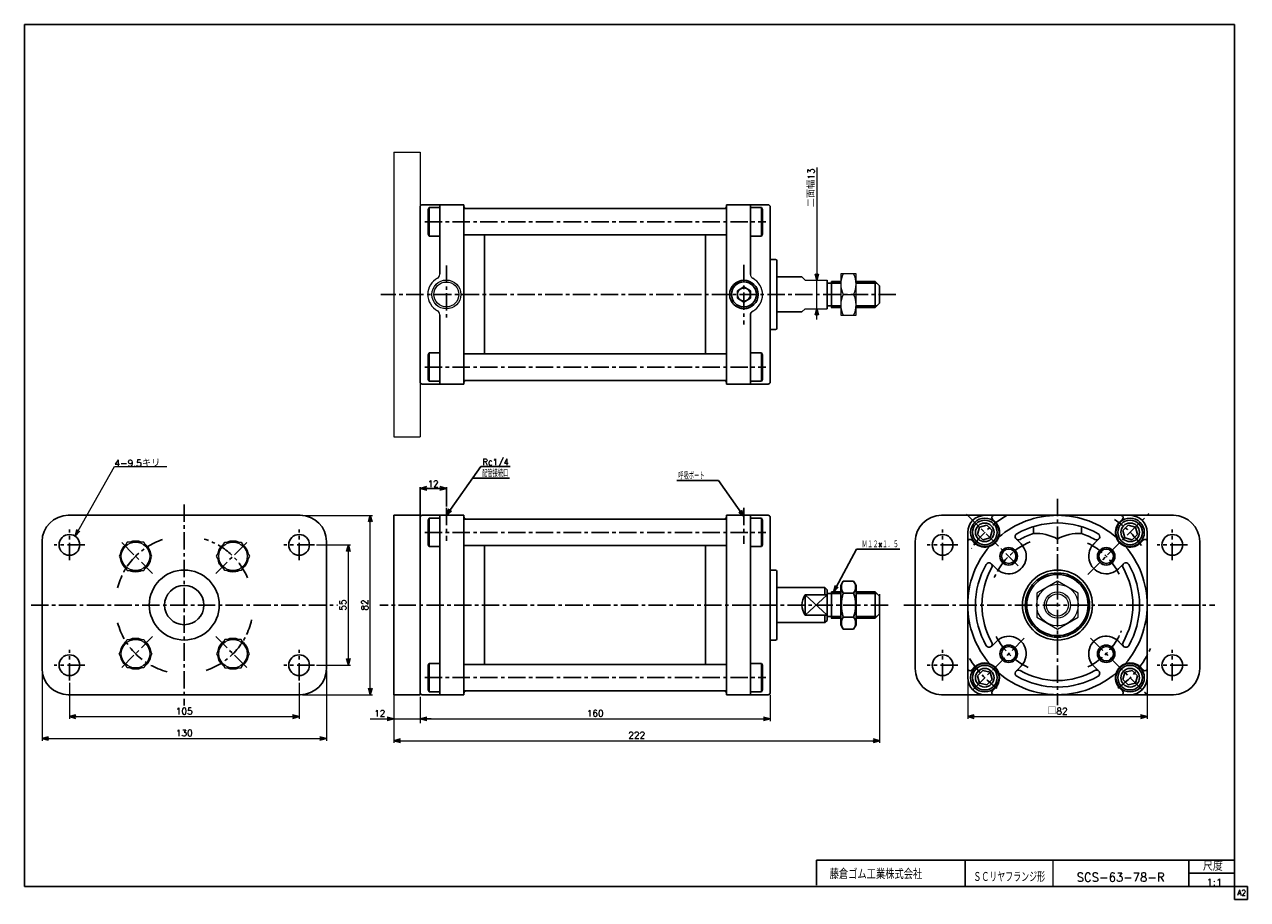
# Model space of a CAD drawing. Header units: millimetres. Extents: x -272 to 287, y -200 to 200.
import ezdxf
from ezdxf.enums import TextEntityAlignment as Align

# ---------------------------------------------------------------- set-up
doc = ezdxf.new("R2010")
doc.units = ezdxf.units.MM
doc.header["$LTSCALE"] = 0.25
doc.linetypes.add('CENTER', pattern=[50.8, 31.75, -6.35, 6.35, -6.35])
doc.layers.add('Layer0016', color=7, linetype='Continuous')
doc.layers.add('ZUWAKU', color=7, linetype='Continuous')
doc.styles.add('dcStyle0', font='txt.shx', dxfattribs={"bigfont": 'bigfont'})
doc.dimstyles.new('DaDimRotatedStyle', dxfattribs={"dimtxt": 3, "dimasz": 3.000002, "dimexe": 1, "dimexo": 1, "dimgap": 1, "dimtad": 3, "dimdsep": 46, "dimtxsty": 'dcStyle0', "dimblk1": 'OPEN30', "dimblk2": 'OPEN30', "dimsah": 1, "dimcen": 0.09, "dimclrd": 4, "dimclre": 4, "dimclrt": 4, "dimadec": 0, "dimazin": 2, "dimtfac": 1, "dimtdec": 4, "dimtmove": 0, "dimatfit": 0, "dimfxl": 1, "dimarcsym": 0})

# ---------------------------------------------------------------- blocks, each defined once
blk = doc.blocks.new('_OPEN30')
at = {"color": 0, "linetype": 'ByBlock', "lineweight": -2}
for p, q in [((-1, 0.267949), (0, 0)), ((0, 0), (-1, -0.267949)), ((0, 0), (-1, 0))]:
    blk.add_line(p, q, dxfattribs=at)
blk = doc.blocks.new('DC_GROUP_Φ63_1')
at = {"color": 4, "linetype": 'Continuous', "lineweight": 25}
for p, q in [((102.24, -54.41), (101.1, -56.38)), ((102.24, -54.41), (106.97, -54.41)), ((106.97, -54.41), (108.1, -56.38)), ((101.1, -74.38), (101.1, -56.38)), ((101.1, -74.38), (101.1, -56.38)), ((102.24, -59.89), (106.97, -59.89)), ((108.1, -74.38), (108.1, -56.38)), ((102.24, -70.86), (106.97, -70.86)), ((102.24, -76.35), (101.1, -74.38)), ((102.24, -76.35), (106.97, -76.35)), ((106.97, -76.35), (108.1, -74.38))]:
    blk.add_line(p, q, dxfattribs=at)
for centre, radius, start, end in [((106.25, -57.15), 4.86, 145.6111, 214.3889), ((102.96, -57.15), 4.86, 325.6111, 34.3889), ((119.54, -65.38), 18.15, 162.4111, 197.5889), ((89.66, -65.38), 18.15, 342.4111, 17.5889), ((106.25, -73.6), 4.86, 145.6111, 214.3889), ((102.96, -73.6), 4.86, 325.6111, 34.3889)]:
    blk.add_arc(centre, radius, start, end, dxfattribs=at)
blk = doc.blocks.new('DC_GROUP_Φ63_2')
at = {"color": 4, "linetype": 'Continuous', "lineweight": 25}
for p, q in [((166.03, -95.23), (163.58, -97.68)), ((163.58, -97.68), (164.48, -101.03)), ((169.37, -96.13), (166.03, -95.23)), ((167.82, -101.92), (170.27, -99.47)), ((170.27, -99.47), (169.37, -96.13)), ((164.48, -101.03), (167.82, -101.92))]:
    blk.add_line(p, q, dxfattribs=at)
for radius in [6.5, 5.63]:
    blk.add_circle((166.93, -98.58), radius, dxfattribs=at)
blk = doc.blocks.new('DC_GROUP_Φ63_3')
at = {"color": 4, "linetype": 'Continuous', "lineweight": 25}
for p, q in [((230.88, -96.13), (229.98, -99.47)), ((229.98, -99.47), (232.43, -101.92)), ((234.22, -95.23), (230.88, -96.13)), ((236.67, -97.68), (234.22, -95.23)), ((235.77, -101.03), (236.67, -97.68)), ((232.43, -101.92), (235.77, -101.03))]:
    blk.add_line(p, q, dxfattribs=at)
for radius in [6.5, 5.63]:
    blk.add_circle((233.33, -98.58), radius, dxfattribs=at)
blk = doc.blocks.new('DC_GROUP_Φ63_4')
at = {"color": 4, "linetype": 'Continuous', "lineweight": 25}
for p, q in [((232.43, -28.83), (229.98, -31.28)), ((229.98, -31.28), (230.88, -34.63)), ((235.77, -29.73), (232.43, -28.83)), ((234.22, -35.52), (236.67, -33.07)), ((236.67, -33.07), (235.77, -29.73)), ((230.88, -34.63), (234.22, -35.52))]:
    blk.add_line(p, q, dxfattribs=at)
for radius in [6.5, 5.63]:
    blk.add_circle((233.33, -32.18), radius, dxfattribs=at)
blk = doc.blocks.new('DC_GROUP_Φ63_5')
at = {"color": 4, "linetype": 'Continuous', "lineweight": 25}
for p, q in [((164.48, -29.73), (163.58, -33.07)), ((163.58, -33.07), (166.03, -35.52)), ((167.82, -28.83), (164.48, -29.73)), ((170.27, -31.28), (167.82, -28.83)), ((169.37, -34.63), (170.27, -31.28)), ((166.03, -35.52), (169.37, -34.63))]:
    blk.add_line(p, q, dxfattribs=at)
for radius in [6.5, 5.63]:
    blk.add_circle((166.93, -32.18), radius, dxfattribs=at)
blk = doc.blocks.new('DC_GROUP_Φ63_6')
at = {"color": 4, "linetype": 'Continuous', "lineweight": 13}
for p, q in [((200.13, -54.41), (190.63, -59.89)), ((209.63, -59.89), (200.13, -54.41)), ((190.63, -59.89), (190.63, -70.86)), ((209.63, -70.86), (209.63, -59.89)), ((190.63, -70.86), (200.13, -76.35)), ((200.13, -76.35), (209.63, -70.86))]:
    blk.add_line(p, q, dxfattribs=at)
for radius in [9.5, 6, 5.05]:
    blk.add_circle((200.13, -65.38), radius, dxfattribs=at)
blk = doc.blocks.new('DC_GROUP_Φ63_7')
at = {"color": 4, "linetype": 'Continuous', "lineweight": 13}
for p, q in [((-224.99, -36.6), (-228.74, -43.1)), ((-217.48, -36.6), (-224.99, -36.6)), ((-213.73, -43.1), (-217.48, -36.6)), ((-228.74, -43.1), (-224.99, -49.6)), ((-217.48, -49.6), (-213.73, -43.1)), ((-224.99, -49.6), (-217.48, -49.6))]:
    blk.add_line(p, q, dxfattribs=at)
blk.add_circle((-221.23, -43.1), 6.5, dxfattribs=at)
blk = doc.blocks.new('DC_GROUP_Φ63_8')
at = {"color": 4, "linetype": 'Continuous', "lineweight": 13}
for p, q in [((-184.19, -43.1), (-180.44, -36.6)), ((-180.44, -36.6), (-172.93, -36.6)), ((-172.93, -36.6), (-169.18, -43.1)), ((-180.44, -49.6), (-184.19, -43.1)), ((-169.18, -43.1), (-172.93, -49.6)), ((-172.93, -49.6), (-180.44, -49.6))]:
    blk.add_line(p, q, dxfattribs=at)
blk.add_circle((-176.69, -43.1), 6.5, dxfattribs=at)
blk = doc.blocks.new('DC_GROUP_Φ63_9')
at = {"color": 4, "linetype": 'Continuous', "lineweight": 13}
for p, q in [((-228.74, -87.65), (-224.99, -81.15)), ((-224.99, -81.15), (-217.48, -81.15)), ((-217.48, -81.15), (-213.73, -87.65)), ((-224.99, -94.15), (-228.74, -87.65)), ((-213.73, -87.65), (-217.48, -94.15)), ((-217.48, -94.15), (-224.99, -94.15))]:
    blk.add_line(p, q, dxfattribs=at)
blk.add_circle((-221.23, -87.65), 6.5, dxfattribs=at)
blk = doc.blocks.new('DC_GROUP_Φ63_10')
at = {"color": 4, "linetype": 'Continuous', "lineweight": 13}
for p, q in [((-228.74, -87.65), (-224.99, -81.15)), ((-224.99, -81.15), (-217.48, -81.15)), ((-217.48, -81.15), (-213.73, -87.65)), ((-224.99, -94.15), (-228.74, -87.65)), ((-213.73, -87.65), (-217.48, -94.15)), ((-217.48, -94.15), (-224.99, -94.15))]:
    blk.add_line(p, q, dxfattribs=at)
blk.add_circle((-221.23, -87.65), 6.5, dxfattribs=at)
blk = doc.blocks.new('DC_GROUP_Φ63_11')
at = {"color": 4, "linetype": 'Continuous', "lineweight": 13}
for p, q in [((-180.44, -81.15), (-184.19, -87.65)), ((-172.93, -81.15), (-180.44, -81.15)), ((-169.18, -87.65), (-172.93, -81.15)), ((-184.19, -87.65), (-180.44, -94.15)), ((-172.93, -94.15), (-169.18, -87.65)), ((-180.44, -94.15), (-172.93, -94.15))]:
    blk.add_line(p, q, dxfattribs=at)
blk.add_circle((-176.69, -87.65), 6.5, dxfattribs=at)
blk = doc.blocks.new('*D12')
at = {"color": 4, "linetype": 'Continuous', "lineweight": 13}
for p, q in [((-251.46, -100.88), (-251.46, -117.38)), ((-146.46, -100.88), (-146.46, -117.38)), ((-251.46, -116.38), (-146.46, -116.38))]:
    blk.add_line(p, q, dxfattribs=at)
at = {"color": 4, "xscale": 3.000002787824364, "yscale": 2.999989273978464}
for p, rotation in [((-251.46, -116.38), 180), ((-146.46, -116.38), 360)]:
    blk.add_blockref('_OPEN30', p, dxfattribs=dict(at, rotation=rotation))
at = {"color": 4, "insert": (-198.96, -115.38), "char_height": 3, "width": 15, "attachment_point": 8, "style": 'dcStyle0'}
blk.add_mtext('\\T1.00;105', dxfattribs=at)
blk = doc.blocks.new('*D13')
at = {"color": 4, "linetype": 'Continuous', "lineweight": 13}
for p, q in [((-263.96, -95.38), (-263.96, -127.38)), ((-133.96, -95.38), (-133.96, -127.38)), ((-263.96, -126.38), (-133.96, -126.38))]:
    blk.add_line(p, q, dxfattribs=at)
at = {"color": 4, "xscale": 3.000002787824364, "yscale": 2.999989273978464}
for p, rotation in [((-263.96, -126.38), 180), ((-133.96, -126.38), 360)]:
    blk.add_blockref('_OPEN30', p, dxfattribs=dict(at, rotation=rotation))
at = {"color": 4, "insert": (-198.96, -125.38), "char_height": 3, "width": 15, "attachment_point": 8, "style": 'dcStyle0'}
blk.add_mtext('\\T1.00;130', dxfattribs=at)
blk = doc.blocks.new('*D14')
at = {"color": 4, "linetype": 'Continuous', "lineweight": 13}
for p, q in [((-138.46, -37.88), (-122.96, -37.88)), ((-123.96, -92.88), (-123.96, -37.88)), ((-138.46, -92.88), (-122.96, -92.88))]:
    blk.add_line(p, q, dxfattribs=at)
at = {"color": 4, "xscale": 3.000002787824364, "yscale": 2.999989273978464}
for p, rotation in [((-123.96, -37.88), 90), ((-123.96, -92.88), 270)]:
    blk.add_blockref('_OPEN30', p, dxfattribs=dict(at, rotation=rotation))
at = {"color": 4, "insert": (-124.96, -65.38), "char_height": 3, "width": 11.25, "attachment_point": 8, "rotation": 90, "style": 'dcStyle0'}
blk.add_mtext('\\T1.00;55', dxfattribs=at)
blk = doc.blocks.new('*D15')
at = {"color": 4, "linetype": 'Continuous', "lineweight": 13}
for p, q in [((-144.96, -24.38), (-112.96, -24.38)), ((-113.96, -106.38), (-113.96, -24.38)), ((-144.96, -106.38), (-112.96, -106.38))]:
    blk.add_line(p, q, dxfattribs=at)
at = {"color": 4, "xscale": 3.000002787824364, "yscale": 2.999989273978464}
for p, rotation in [((-113.96, -24.38), 90), ((-113.96, -106.38), 270)]:
    blk.add_blockref('_OPEN30', p, dxfattribs=dict(at, rotation=rotation))
at = {"color": 4, "insert": (-114.96, -65.38), "char_height": 3, "width": 11.25, "attachment_point": 8, "rotation": 90, "style": 'dcStyle0'}
blk.add_mtext('\\T1.00;82', dxfattribs=at)
blk = doc.blocks.new('*D16')
at = {"color": 4, "linetype": 'Continuous', "lineweight": 13}
for p, q in [((159.13, -99.58), (159.13, -117.38)), ((241.13, -99.58), (241.13, -117.38)), ((159.13, -116.38), (241.13, -116.38))]:
    blk.add_line(p, q, dxfattribs=at)
at = {"color": 4, "xscale": 3.000002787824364, "yscale": 2.999989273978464}
for p, rotation in [((159.13, -116.38), 180), ((241.13, -116.38), 360)]:
    blk.add_blockref('_OPEN30', p, dxfattribs=dict(at, rotation=rotation))
at = {"color": 4, "insert": (200.13, -115.38), "char_height": 3, "width": 15, "attachment_point": 8, "style": 'dcStyle0'}
blk.add_mtext('\\T1.00;□82', dxfattribs=at)
blk = doc.blocks.new('*D17')
at = {"color": 4, "linetype": 'Continuous', "lineweight": 13}
for p, q in [((-103.17, -107.38), (-103.17, -118.39)), ((-91.17, -107.38), (-91.17, -118.39)), ((-114.07, -117.39), (-103.17, -117.39)), ((-103.17, -117.39), (-91.17, -117.39)), ((-86.17, -117.39), (-91.17, -117.39))]:
    blk.add_line(p, q, dxfattribs=at)
at = {"color": 4, "xscale": 3.000002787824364, "yscale": 2.999989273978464}
for p, rotation in [((-103.17, -117.39), 360), ((-91.17, -117.39), 180)]:
    blk.add_blockref('_OPEN30', p, dxfattribs=dict(at, rotation=rotation))
at = {"color": 4, "insert": (-107.07, -116.39), "char_height": 3, "width": 11.25, "attachment_point": 9, "style": 'dcStyle0'}
blk.add_mtext('\\T1.00;12', dxfattribs=at)
blk = doc.blocks.new('*D18')
at = {"color": 4, "linetype": 'Continuous', "lineweight": 13}
for p, q in [((-91.17, -107.38), (-91.17, -119.31)), ((68.83, -106.38), (68.83, -118.39)), ((-91.17, -117.39), (68.83, -117.39))]:
    blk.add_line(p, q, dxfattribs=at)
at = {"color": 4, "xscale": 3.000002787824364, "yscale": 2.999989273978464}
for p, rotation in [((-91.17, -117.39), 180), ((68.83, -117.39), 360)]:
    blk.add_blockref('_OPEN30', p, dxfattribs=dict(at, rotation=rotation))
at = {"color": 4, "insert": (-11.17, -116.39), "char_height": 3, "width": 15, "attachment_point": 8, "style": 'dcStyle0'}
blk.add_mtext('\\T1.00;160', dxfattribs=at)
blk = doc.blocks.new('*D19')
at = {"color": 4, "linetype": 'Continuous', "lineweight": 13}
for p, q in [((118.83, -60.38), (118.83, -128.39)), ((-103.17, -97.38), (-103.17, -128.39)), ((-103.17, -127.39), (118.83, -127.39))]:
    blk.add_line(p, q, dxfattribs=at)
at = {"color": 4, "xscale": 3.000002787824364, "yscale": 2.999989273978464}
for p, rotation in [((-103.17, -127.39), 180), ((118.83, -127.39), 360)]:
    blk.add_blockref('_OPEN30', p, dxfattribs=dict(at, rotation=rotation))
at = {"color": 4, "insert": (7.83, -126.39), "char_height": 3, "width": 15, "attachment_point": 8, "style": 'dcStyle0'}
blk.add_mtext('\\T1.00;222', dxfattribs=at)
blk = doc.blocks.new('DC_GROUP_Φ63_12')
at = {"color": 4, "linetype": 'Continuous', "lineweight": 13}
for p, q in [((-248.87, -33.89), (-230.86, -2.01)), ((-230.86, -2.01), (-206.86, -2.01))]:
    blk.add_line(p, q, dxfattribs=at)
at = {"color": 4, "xscale": 3.000002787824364, "yscale": 2.999989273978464, "rotation": 240.5384304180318}
blk.add_blockref('_OPEN30', (-248.87, -33.89), dxfattribs=at)
at = {"color": 4, "style": 'dcStyle0', "width": 0.945946}
blk.add_text('4-9.5キリ', height=3, dxfattribs=at).set_placement((-230.86, -2.01), (-209.86, -2.01), align=Align.FIT)
blk = doc.blocks.new('*D21')
at = {"color": 4, "linetype": 'Continuous', "lineweight": 13}
for p, q in [((90.15, 134.56), (90.15, 83.08)), ((90.15, 70.08), (90.15, 83.08)), ((90.15, 65.08), (90.15, 70.08))]:
    blk.add_line(p, q, dxfattribs=at)
at = {"color": 4, "xscale": 3.000002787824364, "yscale": 2.999989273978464}
for p, rotation in [((90.15, 83.08), 270), ((90.15, 70.08), 90)]:
    blk.add_blockref('_OPEN30', p, dxfattribs=dict(at, rotation=rotation))
at = {"color": 4, "insert": (89.15, 116.44), "char_height": 3, "width": 22.5, "attachment_point": 7, "rotation": 90, "style": 'dcStyle0'}
blk.add_mtext('\\T1.00;二面幅13', dxfattribs=at)
blk = doc.blocks.new('DC_GROUP_Φ63_13')
at = {"color": 4, "linetype": 'Continuous', "lineweight": 13}
for p, q in [((108.1, 86.08), (101.1, 86.08)), ((101.1, 86.08), (101.1, 67.08)), ((108.1, 67.08), (108.1, 86.08)), ((102.23, 76.58), (106.98, 76.58)), ((101.1, 67.08), (108.1, 67.08))]:
    blk.add_line(p, q, dxfattribs=at)
for centre, start, end in [((111.58, 81.33), 153.0711, 206.9289), ((97.63, 81.33), 333.0711, 26.9289), ((111.58, 71.83), 153.0711, 206.9289), ((97.63, 71.83), 333.0711, 26.9289)]:
    blk.add_arc(centre, 10.49, start, end, dxfattribs=at)

msp = doc.modelspace()

# ---------------------------------------------------------------- linework, layer by layer
at = {"color": 4, "linetype": 'Continuous', "lineweight": 13}
for p, q in [((-103.17, 141.578), (-103.17, 11.578)), ((-103.17, 141.578), (-91.17, 141.578)), ((-91.17, 141.578), (-91.17, 11.578)), ((84.83, 83.078), (83.333, 84.578)), ((84.83, 83.078), (94.83, 83.078)), ((101.104, 82.578), (101.104, 70.578)), ((83.333, 68.578), (84.83, 70.078)), ((84.83, 70.078), (94.83, 70.078)), ((-103.17, 11.578), (-91.17, 11.578))]:
    msp.add_line(p, q, dxfattribs=at)
at = {"color": 4, "linetype": 'Continuous', "lineweight": 25}
for p, q in [((-90.17, 117.578), (-71.17, 117.578)), ((-90.17, 117.578), (-71.17, 117.578)), ((-82.17, 85.811), (-82.17, 117.578)), ((-71.17, 117.578), (-71.17, 76.578)), ((67.83, 117.578), (48.83, 117.578)), ((48.83, 117.578), (48.83, 76.578)), ((67.83, 117.578), (48.83, 117.578)), ((59.83, 85.717), (59.83, 117.578)), ((-91.17, 116.578), (-91.17, 92.578)), ((-91.17, 116.578), (-91.17, 76.578)), ((-87.48, 115.412), (-86.98, 116.278)), ((-87.48, 104.144), (-87.48, 115.412)), ((-82.33, 116.278), (-86.98, 116.278)), ((-86.98, 103.278), (-86.98, 116.278)), ((-71.17, 115.828), (47.83, 115.828)), ((-70.17, 115.828), (-61.67, 115.828)), ((47.83, 115.828), (48.83, 115.828)), ((60.181, 116.278), (64.83, 116.278)), ((64.83, 103.278), (64.83, 116.278)), ((65.33, 115.412), (64.83, 116.278)), ((65.33, 104.144), (65.33, 115.412)), ((68.83, 116.578), (68.83, 76.578)), ((-86.98, 103.278), (-87.48, 104.144)), ((-82.33, 103.278), (-86.98, 103.278)), ((-71.17, 103.778), (48.83, 103.778)), ((-61.67, 103.778), (-61.67, 94.576)), ((39.33, 103.778), (39.33, 76.578)), ((60.181, 103.278), (64.83, 103.278)), ((64.83, 103.278), (65.33, 104.144)), ((-61.67, 76.578), (-61.67, 98.645)), ((71.33, 92.578), (68.83, 92.578)), ((71.83, 92.078), (71.83, 76.578)), ((71.83, 84.578), (83.333, 84.578)), ((94.83, 83.078), (94.83, 70.078)), ((94.83, 81.778), (96.83, 81.778)), ((96.83, 82.578), (96.83, 70.578)), ((96.83, 81.778), (101.104, 81.778)), ((96.917, 82.578), (101.104, 82.578)), ((108.104, 82.578), (116.83, 82.578)), ((108.104, 81.778), (117.63, 81.778)), ((118.83, 80.578), (116.83, 82.578)), ((116.83, 82.578), (116.83, 70.578)), ((118.83, 80.578), (118.83, 72.578)), ((-91.17, 36.578), (-91.17, 76.578)), ((-71.17, 35.578), (-71.17, 76.578)), ((-61.67, 76.578), (-61.67, 54.512)), ((39.33, 49.378), (39.33, 76.578)), ((48.83, 35.578), (48.83, 76.578)), ((68.83, 36.578), (68.83, 76.578)), ((71.83, 61.078), (71.83, 76.578)), ((-82.17, 67.345), (-82.17, 35.578)), ((59.83, 67.251), (59.83, 35.578)), ((71.83, 68.578), (83.333, 68.578)), ((94.83, 71.378), (96.83, 71.378)), ((96.759, 70.578), (101.104, 70.578)), ((96.83, 71.378), (101.104, 71.378)), ((108.104, 71.378), (117.63, 71.378)), ((108.104, 70.578), (116.83, 70.578)), ((118.83, 72.578), (116.83, 70.578)), ((-61.67, 49.378), (-61.67, 58.581)), ((71.33, 60.578), (68.83, 60.578)), ((-86.98, 49.878), (-87.48, 49.012)), ((-87.48, 49.012), (-87.48, 37.744)), ((-82.33, 49.878), (-86.98, 49.878)), ((-86.98, 49.878), (-86.98, 36.878)), ((-71.17, 49.378), (48.83, 49.378)), ((60.181, 49.878), (64.83, 49.878)), ((64.83, 49.878), (64.83, 36.878)), ((64.83, 49.878), (65.33, 49.012)), ((65.33, 49.012), (65.33, 37.744)), ((-90.17, 35.578), (-71.17, 35.578)), ((-87.48, 37.744), (-86.98, 36.878)), ((-82.33, 36.878), (-86.98, 36.878)), ((-71.17, 37.328), (47.83, 37.328)), ((-70.17, 37.328), (-61.67, 37.328)), ((47.83, 37.328), (48.83, 37.328)), ((67.83, 35.578), (48.83, 35.578)), ((60.181, 36.878), (64.83, 36.878)), ((65.33, 37.744), (64.83, 36.878)), ((-79.17, -24.376), (-63.384, -2.115)), ((-63.384, -2.115), (-50.054, -2.115)), ((-67.117, -7.379), (-50.245, -7.379)), ((45.145, -8.497), (26.225, -8.497)), ((56.83, -24.976), (45.145, -8.497)), ((-91.17, -24.776), (-91.17, -11.449)), ((-91.17, -12.049), (-79.17, -12.049)), ((-79.17, -20.389), (-79.17, -11.449)), ((-251.96, -24.376), (-145.96, -24.376)), ((-103.17, -24.376), (-103.17, -106.376)), ((-103.17, -24.376), (-91.17, -24.376)), ((-91.17, -24.376), (-91.17, -106.376)), ((-91.17, -25.376), (-91.17, -49.376)), ((-91.17, -25.376), (-91.17, -65.376)), ((-90.17, -24.376), (-71.17, -24.376)), ((-90.17, -24.376), (-71.17, -24.376)), ((-87.48, -26.542), (-86.98, -25.676)), ((-87.48, -37.81), (-87.48, -26.542)), ((-82.33, -25.676), (-86.98, -25.676)), ((-86.98, -38.676), (-86.98, -25.676)), ((-82.17, -65.376), (-82.17, -24.376)), ((-71.17, -24.376), (-71.17, -65.376)), ((-71.17, -26.126), (47.83, -26.126)), ((-70.17, -26.126), (-61.67, -26.126)), ((47.83, -26.126), (48.83, -26.126)), ((67.83, -24.376), (48.83, -24.376)), ((48.83, -24.376), (48.83, -65.376)), ((67.83, -24.376), (48.83, -24.376)), ((59.83, -65.376), (59.83, -24.376)), ((60.181, -25.676), (64.83, -25.676)), ((64.83, -38.676), (64.83, -25.676)), ((65.33, -26.542), (64.83, -25.676)), ((65.33, -37.81), (65.33, -26.542)), ((68.83, -25.376), (68.83, -65.376)), ((147.125, -24.376), (253.125, -24.376)), ((166.925, -24.376), (200.125, -24.376)), ((171.664, -27.369), (170.378, -26.083)), ((200.125, -24.376), (233.325, -24.376)), ((228.586, -27.369), (229.872, -26.083)), ((159.125, -65.376), (159.125, -32.176)), ((189.125, -29.526), (189.125, -32.677)), ((211.125, -29.526), (211.125, -32.677)), ((241.125, -32.176), (241.125, -65.376)), ((-263.96, -94.376), (-263.96, -36.376)), ((-133.96, -36.376), (-133.96, -94.376)), ((-86.98, -38.676), (-87.48, -37.81)), ((-82.33, -38.676), (-86.98, -38.676)), ((-71.17, -38.176), (48.83, -38.176)), ((-61.67, -38.176), (-61.67, -47.378)), ((39.33, -38.176), (39.33, -65.376)), ((60.181, -38.676), (64.83, -38.676)), ((64.83, -38.676), (65.33, -37.81)), ((135.125, -94.376), (135.125, -36.376)), ((162.118, -36.915), (160.832, -35.629)), ((183.508, -37.445), (181.228, -35.166)), ((216.012, -38.176), (219.022, -35.166)), ((238.132, -36.915), (239.418, -35.629)), ((265.125, -36.376), (265.125, -94.376)), ((-61.67, -65.376), (-61.67, -43.309)), ((97.842, -59.493), (108.334, -39.824)), ((108.334, -39.824), (128.134, -39.824)), ((71.33, -49.376), (68.83, -49.376)), ((71.83, -49.876), (71.83, -65.376)), ((172.925, -49.489), (169.915, -46.479)), ((228.056, -48.759), (230.335, -46.479)), ((71.83, -57.376), (93.83, -57.376)), ((84.83, -60.716), (84.83, -70.036)), ((84.83, -60.716), (94.83, -60.716)), ((84.83, -60.716), (94.83, -70.036)), ((94.83, -60.716), (84.83, -70.036)), ((93.83, -57.376), (94.83, -58.376)), ((93.83, -57.376), (93.83, -60.716)), ((94.83, -58.376), (94.83, -72.376)), ((94.83, -60.176), (96.83, -60.176)), ((96.83, -59.376), (96.83, -71.376)), ((96.83, -60.176), (101.104, -60.176)), ((96.917, -59.376), (101.104, -59.376)), ((108.104, -59.376), (116.83, -59.376)), ((108.104, -60.176), (117.63, -60.176)), ((118.83, -61.376), (116.83, -59.376)), ((116.83, -59.376), (116.83, -71.376)), ((118.83, -61.376), (118.83, -69.376)), ((-91.17, -105.376), (-91.17, -65.376)), ((-82.17, -65.376), (-82.17, -106.376)), ((-71.17, -106.376), (-71.17, -65.376)), ((-61.67, -65.376), (-61.67, -87.443)), ((39.33, -92.576), (39.33, -65.376)), ((48.83, -106.376), (48.83, -65.376)), ((59.83, -65.376), (59.83, -106.376)), ((68.83, -105.376), (68.83, -65.376)), ((71.83, -80.876), (71.83, -65.376)), ((159.125, -98.576), (159.125, -65.376)), ((241.125, -65.376), (241.125, -98.576)), ((84.83, -70.036), (94.83, -70.036)), ((93.83, -70.036), (93.83, -73.376)), ((93.83, -73.376), (94.83, -72.376)), ((94.83, -70.576), (96.83, -70.576)), ((96.759, -71.376), (101.104, -71.376)), ((96.83, -70.576), (101.104, -70.576)), ((108.104, -70.576), (117.63, -70.576)), ((108.104, -71.376), (116.83, -71.376)), ((118.83, -69.376), (116.83, -71.376)), ((71.83, -73.376), (93.83, -73.376)), ((-61.67, -92.576), (-61.67, -83.373)), ((71.33, -81.376), (68.83, -81.376)), ((172.194, -81.993), (169.915, -84.273)), ((227.325, -81.263), (230.335, -84.273)), ((-86.98, -92.076), (-87.48, -92.942)), ((-87.48, -92.942), (-87.48, -104.21)), ((-82.33, -92.076), (-86.98, -92.076)), ((-86.98, -92.076), (-86.98, -105.076)), ((-71.17, -92.576), (48.83, -92.576)), ((60.181, -92.076), (64.83, -92.076)), ((64.83, -92.076), (64.83, -105.076)), ((64.83, -92.076), (65.33, -92.942)), ((65.33, -92.942), (65.33, -104.21)), ((162.118, -93.837), (160.832, -95.123)), ((184.238, -92.576), (181.228, -95.586)), ((216.742, -93.307), (219.022, -95.586)), ((238.132, -93.837), (239.418, -95.123)), ((-87.48, -104.21), (-86.98, -105.076)), ((-82.33, -105.076), (-86.98, -105.076)), ((-71.17, -104.626), (47.83, -104.626)), ((-70.17, -104.626), (-61.67, -104.626)), ((47.83, -104.626), (48.83, -104.626)), ((60.181, -105.076), (64.83, -105.076)), ((65.33, -104.21), (64.83, -105.076)), ((171.664, -103.383), (170.378, -104.669)), ((228.586, -103.383), (229.872, -104.669)), ((-145.96, -106.376), (-251.96, -106.376)), ((-103.17, -106.376), (-91.17, -106.376)), ((-90.17, -106.376), (-71.17, -106.376)), ((67.83, -106.376), (48.83, -106.376)), ((253.125, -106.376), (147.125, -106.376)), ((200.125, -106.376), (166.925, -106.376)), ((233.325, -106.376), (200.125, -106.376))]:
    msp.add_line(p, q, dxfattribs=at)
at = {"color": 4, "linetype": 'CENTER', "lineweight": 25}
for p, q in [((-89.069, 109.778), (66.828, 109.778)), ((-79.17, 89.816), (-79.17, 64.867)), ((56.83, 90.127), (56.83, 62.84)), ((126.314, 76.578), (-109.083, 76.578)), ((-89.069, 43.378), (66.828, 43.378)), ((200.125, -16.764), (200.125, -111.105)), ((-198.96, -19.376), (-198.96, -111.376)), ((-79.17, -20.989), (-79.17, -36.069)), ((56.83, -20.989), (56.83, -37.449)), ((158.595, -23.845), (183.508, -48.759)), ((214.079, -51.421), (241.936, -23.565)), ((-251.46, -44.876), (-251.46, -30.876)), ((-146.46, -44.876), (-146.46, -30.876)), ((-89.069, -32.176), (66.828, -32.176)), ((147.625, -44.876), (147.625, -30.876)), ((252.625, -44.876), (252.625, -30.876)), ((-244.46, -37.876), (-258.46, -37.876)), ((-227.563, -36.773), (-213.415, -50.921)), ((-170.357, -36.773), (-184.505, -50.921)), ((-139.46, -37.876), (-153.46, -37.876)), ((154.625, -37.876), (140.625, -37.876)), ((259.625, -37.876), (245.625, -37.876)), ((-268.96, -65.376), (-128.96, -65.376)), ((122.826, -65.376), (-109.511, -65.376)), ((129.897, -65.376), (272.014, -65.376)), ((-227.563, -93.979), (-213.415, -79.831)), ((-227.563, -93.979), (-213.415, -79.831)), ((-170.357, -93.979), (-184.505, -79.831)), ((161.41, -104.091), (186.095, -79.406)), ((215.282, -80.533), (241.125, -106.376)), ((-251.46, -99.876), (-251.46, -85.876)), ((-146.46, -99.876), (-146.46, -85.876)), ((147.625, -99.876), (147.625, -85.876)), ((252.625, -99.876), (252.625, -85.876)), ((-244.46, -92.876), (-258.46, -92.876)), ((-139.46, -92.876), (-153.46, -92.876)), ((154.625, -92.876), (140.625, -92.876)), ((259.625, -92.876), (245.625, -92.876)), ((-89.069, -98.576), (66.828, -98.576))]:
    msp.add_line(p, q, dxfattribs=at)
at = {"color": 4, "linetype": 'Continuous', "lineweight": 13}
for radius in [6.597, 5.697]:
    msp.add_circle((-79.17, 76.578), radius, dxfattribs=at)
at = {"color": 4, "linetype": 'Continuous', "lineweight": 25}
for centre, radius in [((166.891, -32.142), 4.25), ((233.359, -32.142), 4.25), ((-251.46, -37.876), 4.75), ((-146.46, -37.876), 4.75), ((147.625, -37.876), 4.75), ((252.625, -37.876), 4.75), ((177.851, -43.102), 4), ((222.399, -43.102), 4), ((177.851, -43.102), 3.3), ((222.399, -43.102), 3.3), ((-198.96, -65.376), 16), ((200.125, -65.376), 16), ((200.125, -65.376), 14.7), ((200.125, -65.376), 14), ((-198.96, -65.376), 9), ((177.851, -87.65), 4), ((222.399, -87.65), 4), ((-251.46, -92.876), 4.75), ((-146.46, -92.876), 4.75), ((147.625, -92.876), 4.75), ((177.851, -87.65), 3.3), ((222.399, -87.65), 3.3), ((252.625, -92.876), 4.75), ((166.891, -98.61), 4.25), ((233.359, -98.61), 4.25)]:
    msp.add_circle(centre, radius, dxfattribs=at)
for centre, radius, start, end in [((-90.17, 116.578), 1, 90, 180), ((-90.17, 116.578), 1, 90, 180), ((67.83, 116.578), 1, 0, 90), ((67.83, 116.578), 1, 0, 90), ((-70.17, 116.828), 1, 180, 270), ((47.83, 116.828), 1, 270, 0), ((71.33, 92.078), 0.5, 0, 90), ((61.83, 67.251), 2, 118.43689, 180), ((71.33, 61.078), 0.5, 270, 360), ((-90.17, 36.578), 1, 180, 270), ((-70.17, 36.328), 1, 90, 180), ((47.83, 36.328), 1, 0, 90), ((67.83, 36.578), 1, 270, 360), ((-251.96, -36.376), 12, 90, 180), ((-145.96, -36.376), 12, 0, 90), ((-90.17, -25.376), 1, 90, 180), ((-90.17, -25.376), 1, 90, 180), ((-70.17, -25.126), 1, 180, 270), ((47.83, -25.126), 1, 270, 0), ((67.83, -25.376), 1, 0, 90), ((67.83, -25.376), 1, 0, 90), ((147.125, -36.376), 12, 90, 180), ((166.925, -32.176), 7.8, 90, 180), ((166.891, -32.142), 6.75, 220.87302, 45), ((171.085, -25.376), 1, 90, 225), ((200.125, -65.376), 41, 90, 130.96301), ((200.125, -65.376), 37.5, 90, 119.69906), ((200.125, -65.376), 41, 49.03699, 90), ((200.125, -65.376), 37.5, 60.30094, 90), ((233.359, -32.142), 6.75, 128.87884, 320.12946), ((229.165, -25.376), 1, 315, 90), ((233.325, -32.176), 7.8, 0, 90), ((253.125, -36.376), 12, 0, 90), ((182.289, -34.105), 1.5, 119.69906, 299.69906), ((200.125, -65.376), 34.5, 108.59282, 119.69906), ((190.329, -52.64), 20, 60.42145, 93.45102), ((209.921, -52.64), 20, 86.54898, 119.57855), ((200.125, -65.376), 34.5, 60.30094, 71.40718), ((217.961, -34.105), 1.5, 240.30094, 60.30094), ((-221.199, -43.137), 7, 129.29635, 170.70365), ((-221.199, -43.137), 7, 69.0009, 110.9991), ((-221.199, -43.137), 7, 7.93159, 52.06841), ((-176.721, -43.137), 7, 127.93159, 172.06841), ((-176.721, -43.137), 7, 69.0009, 110.9991), ((-176.721, -43.137), 7, 9.29635, 50.70365), ((160.125, -36.336), 1, 45, 180), ((200.125, -65.376), 41, 139.03699, 180), ((177.851, -43.102), 8, 220.83676, 45), ((222.399, -43.102), 8, 130.83676, 315), ((200.125, -65.376), 41, 0, 40.96301), ((240.125, -36.336), 1, 0, 135), ((-221.199, -43.137), 7, 188.49833, 231.50167), ((-221.199, -43.137), 7, 307.17904, 352.82096), ((-176.721, -43.137), 7, 187.17904, 232.82096), ((-176.721, -43.137), 7, 308.49833, 351.50167), ((-221.199, -43.137), 7, 247.45173, 292.54827), ((-176.721, -43.137), 7, 247.45173, 292.54827), ((71.33, -49.876), 0.5, 0, 90), ((200.125, -65.376), 37.5, 150.30094, 180), ((200.125, -65.376), 34.5, 150.30094, 180), ((168.854, -47.54), 1.5, 330.30094, 150.30094), ((231.396, -47.54), 1.5, 29.69906, 209.69906), ((200.125, -65.376), 34.5, 0, 29.69906), ((200.125, -65.376), 37.5, 0, 29.69906), ((91.333, -65.376), 8, 144.37343, 215.62657), ((200.125, -65.376), 41, 180, 220.96301), ((200.125, -65.376), 37.5, 180, 209.69906), ((200.125, -65.376), 34.5, 180, 209.69906), ((200.125, -65.376), 34.5, 330.30094, 360), ((200.125, -65.376), 41, 319.03699, 360), ((200.125, -65.376), 37.5, 330.30094, 360), ((-221.199, -87.615), 7, 128.49833, 171.50167), ((-221.199, -87.615), 7, 128.49833, 171.50167), ((-221.199, -87.615), 7, 67.45173, 112.54827), ((-221.199, -87.615), 7, 67.45173, 112.54827), ((-221.199, -87.615), 7, 7.17904, 52.82096), ((-221.199, -87.615), 7, 7.17904, 52.82096), ((-176.721, -87.615), 7, 127.17904, 172.82096), ((-176.721, -87.615), 7, 67.45173, 112.54827), ((-176.721, -87.615), 7, 8.49833, 51.50167), ((71.33, -80.876), 0.5, 270, 360), ((168.854, -83.212), 1.5, 209.69906, 29.69906), ((177.851, -87.65), 8, 310.83676, 135), ((222.399, -87.65), 8, 40.83676, 225), ((231.396, -83.212), 1.5, 150.30094, 330.30094), ((-221.199, -87.615), 7, 189.29635, 230.70365), ((-221.199, -87.615), 7, 189.29635, 230.70365), ((-221.199, -87.615), 7, 307.93159, 352.06841), ((-221.199, -87.615), 7, 307.93159, 352.06841), ((-176.721, -87.615), 7, 187.93159, 232.06841), ((-176.721, -87.615), 7, 309.29635, 350.70365), ((-251.96, -94.376), 12, 180, 270), ((-221.199, -87.615), 7, 249.0009, 290.9991), ((-221.199, -87.615), 7, 249.0009, 290.9991), ((-176.721, -87.615), 7, 249.0009, 290.9991), ((-145.96, -94.376), 12, 270, 0), ((147.125, -94.376), 12, 180, 270), ((160.125, -94.416), 1, 180, 315), ((166.891, -98.61), 6.75, 315, 135), ((233.359, -98.61), 6.75, 39.17733, 225), ((240.125, -94.416), 1, 225, 360), ((253.125, -94.376), 12, 270, 0), ((166.925, -98.576), 7.8, 180, 270), ((200.125, -65.376), 41, 229.03699, 270), ((182.289, -96.647), 1.5, 60.30094, 240.30094), ((200.125, -65.376), 37.5, 240.30094, 270), ((200.125, -65.376), 34.5, 240.30094, 270), ((200.125, -65.376), 34.5, 270, 299.69906), ((200.125, -65.376), 41, 270, 310.96301), ((200.125, -65.376), 37.5, 270, 299.69906), ((217.961, -96.647), 1.5, 299.69906, 119.69906), ((233.325, -98.576), 7.8, 270, 0), ((-90.17, -105.376), 1, 180, 270), ((-70.17, -105.626), 1, 90, 180), ((47.83, -105.626), 1, 0, 90), ((67.83, -105.376), 1, 270, 360), ((171.085, -105.376), 1, 135, 270), ((229.165, -105.376), 1, 270, 45)]:
    msp.add_arc(centre, radius, start, end, dxfattribs=at)
at = {"color": 4, "linetype": 'Continuous', "lineweight": 13}
for centre, radius, start, end in [((-79.17, 76.578), 8.5, 118.43689, 241.56311), ((-84.17, 85.811), 2, 298.43689, 0), ((61.83, 85.717), 2, 180, 241.56311), ((56.83, 76.484), 8.5, 298.43689, 61.56311), ((-84.17, 67.345), 2, 0, 61.56311)]:
    msp.add_arc(centre, radius, start, end, dxfattribs=at)
at = {"color": 4, "linetype": 'CENTER', "lineweight": 25}
for centre, radius, start, end in [((200.125, -65.376), 47, 119.26824, 146.66404), ((200.125, -65.376), 47, 35.34131, 56.33951), ((-198.96, -65.376), 31.5, 108.28724, 165.69081), ((-198.96, -65.376), 31.5, 23.13438, 73.28348), ((200.125, -65.376), 31.5, 113.20207, 158.70863), ((200.125, -65.376), 31.5, 26.4795, 64.38927), ((-198.96, -65.376), 31.5, 288.58078, 347.52286), ((-198.96, -65.376), 31.5, 194.88585, 255.48948), ((200.125, -65.376), 31.5, 296.1894, 337.90177), ((200.125, -65.376), 31.5, 207.26567, 245.00774), ((200.125, -65.376), 47, 305.9795, 335.56365), ((200.125, -65.376), 47, 211.2761, 234.0205)]:
    msp.add_arc(centre, radius, start, end, dxfattribs=at)
at = {"layer": 'Layer0016', "color": 4, "linetype": 'Continuous', "lineweight": 25}
for p, q in [((53.83, 78.31), (56.83, 80.042)), ((53.83, 74.846), (53.83, 78.31)), ((56.83, 80.042), (59.83, 78.31)), ((59.83, 78.31), (59.83, 74.846)), ((56.83, 73.114), (53.83, 74.846)), ((59.83, 74.846), (56.83, 73.114))]:
    msp.add_line(p, q, dxfattribs=at)
for radius in [6.5, 5.7, 3]:
    msp.add_circle((56.83, 76.578), radius, dxfattribs=at)
at = {"layer": 'ZUWAKU', "color": 5, "linetype": 'Continuous', "lineweight": 25}
for p, q in [((281, 200), (-272, 200)), ((-272, -194), (-272, 200)), ((281, -200), (281, 200)), ((287, -194), (-272, -194)), ((287, -200), (287, -194)), ((287, -200), (281, -200))]:
    msp.add_line(p, q, dxfattribs=at)
at = {"layer": 'ZUWAKU', "color": 4, "linetype": 'Continuous', "lineweight": 25}
for p, q in [((90, -182), (281, -182)), ((90, -193.465), (90, -182)), ((158, -182), (158, -194)), ((260.135, -194), (260.135, -182)), ((260.135, -188), (281, -188))]:
    msp.add_line(p, q, dxfattribs=at)
at = {"layer": 'ZUWAKU', "color": 4, "linetype": 'Continuous', "lineweight": 13}
msp.add_line((198, -182), (198, -194), dxfattribs=at)

# ---------------------------------------------------------------- block references
at = {"linetype": 'Continuous'}
for name in ['DC_GROUP_Φ63_13', 'DC_GROUP_Φ63_12', 'DC_GROUP_Φ63_5', 'DC_GROUP_Φ63_4', 'DC_GROUP_Φ63_7', 'DC_GROUP_Φ63_8', 'DC_GROUP_Φ63_1', 'DC_GROUP_Φ63_6', 'DC_GROUP_Φ63_9', 'DC_GROUP_Φ63_10', 'DC_GROUP_Φ63_11', 'DC_GROUP_Φ63_2', 'DC_GROUP_Φ63_3']:
    msp.add_blockref(name, (0, 0), dxfattribs=at)
at = {"color": 4, "xscale": 3.000002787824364, "yscale": 2.999989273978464}
for p, rotation in [((-91.17, -12.049), 180), ((-79.17, -12.049), 360), ((-79.17, -24.376), 234.6590068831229), ((56.83, -24.976), 305.3409931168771), ((97.842, -59.493), 241.9225167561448)]:
    msp.add_blockref('_OPEN30', p, dxfattribs=dict(at, rotation=rotation))

# ---------------------------------------------------------------- texts
at = {"color": 4, "style": 'dcStyle0'}
for s, height, width, p, p2 in [('Rc1/4', 3, 0.8, (-62.654, -1.515), (-50.654, -1.515)), ('配管接続口', 3, 0.666667, (-62.845, -6.779), (-50.845, -6.779)), ('呼吸ポート', 3, 0.666667, (26.825, -7.897), (38.825, -7.897)), ('12', 3, 0.8, (-87.57, -11.449), (-82.77, -11.449)), ('Ｍ１２×１．５', 3, 0.666667, (110.734, -39.224), (127.534, -39.224)), ('ＳＣリヤフランジ形', 4, 0.694915, (161.669, -191.883), (194.469, -191.883)), ('SCS-63-78-R', 4, 0.820408, (208.916, -191.795), (249.116, -191.795)), ('1:1', 3, 0.8, (268.226, -193.595), (275.426, -193.595))]:
    msp.add_text(s, height=height, dxfattribs=dict(at, width=width)).set_placement(p, p2, align=Align.FIT)
at = {"layer": 'ZUWAKU', "color": 4, "style": 'dcStyle0'}
for s, height, width, p, p2 in [('尺度', 3.8, 0.749175, (266.615, -186.78), (275.695, -186.78)), ('藤倉ゴム工業株式会社', 4.5, 0.652778, (96.013, -190.657), (138.313, -190.657))]:
    msp.add_text(s, height=height, dxfattribs=dict(at, width=width)).set_placement(p, p2, align=Align.FIT)
at = {"layer": 'ZUWAKU', "color": 7, "style": 'dcStyle0', "width": 0.8}
msp.add_text('A2', height=2.5, dxfattribs=at).set_placement((282.307, -198.125), (286.307, -198.125), align=Align.FIT)

# ---------------------------------------------------------------- dimensions: what is measured, and where the dimension line sits
at = {"linetype": 'Continuous', "lineweight": 13}
dim = msp.add_linear_dim(base=(90.149, 83.078), p1=(90.149, 70.078), p2=(90.149, 83.078), angle=90, text='二面幅<>', dimstyle='DaDimRotatedStyle', override={"dimtxt": 3, "dimasz": 3.000002, "dimexe": 0, "dimexo": 1, "dimgap": 1, "dimtad": 3, "dimtih": 0, "dimtoh": 0, "dimdec": 2, "dimzin": 8, "dimtxsty": 'dcStyle0', "dimblk1": 'OPEN30', "dimblk2": 'OPEN30', "dimsah": 1, "dimse1": 1, "dimse2": 1, "dimclrd": 4, "dimclre": 7, "dimclrt": 4, "dimazin": 2, "dimtofl": 1, "dimatfit": 0, "dimtolj": 0, "dimtzin": 8}, dxfattribs=at)
dim.commit()
dim.dimension.update_dxf_attribs({"geometry": '*D21', "text_midpoint": (90.149, 123.94)})
for base, p1, p2, picture, middle in [((-113.96, -24.376), (-145.96, -106.376), (-145.96, -24.376), '*D15', (-113.96, -65.376)), ((-123.96, -37.876), (-139.46, -92.876), (-139.46, -37.876), '*D14', (-123.96, -65.376))]:
    dim = msp.add_linear_dim(base=base, p1=p1, p2=p2, angle=90, dimstyle='DaDimRotatedStyle', override={"dimtxt": 3, "dimasz": 3.000002, "dimexe": 1, "dimexo": 1, "dimgap": 1, "dimtad": 3, "dimtih": 0, "dimtoh": 0, "dimdec": 2, "dimzin": 8, "dimtxsty": 'dcStyle0', "dimblk1": 'OPEN30', "dimblk2": 'OPEN30', "dimsah": 1, "dimclrd": 4, "dimclre": 4, "dimclrt": 4, "dimazin": 2, "dimtofl": 1, "dimatfit": 0, "dimtolj": 0, "dimtzin": 8}, dxfattribs=at)
    dim.commit()
    dim.dimension.update_dxf_attribs({"geometry": picture, "text_midpoint": middle})
for base, p1, p2, picture, middle in [((118.83, -127.388), (-103.17, -96.376), (118.83, -59.376), '*D19', (7.83, -127.388)), ((-133.96, -126.376), (-263.96, -94.376), (-133.96, -94.376), '*D13', (-198.96, -126.376)), ((-146.46, -116.376), (-251.46, -99.876), (-146.46, -99.876), '*D12', (-198.96, -116.376)), ((68.83, -117.388), (-91.17, -106.376), (68.83, -105.376), '*D18', (-11.17, -117.388)), ((-91.17, -117.388), (-103.17, -106.376), (-91.17, -106.376), '*D17', (-110.067, -117.388))]:
    dim = msp.add_linear_dim(base=base, p1=p1, p2=p2, dimstyle='DaDimRotatedStyle', override={"dimtxt": 3, "dimasz": 3.000002, "dimexe": 1, "dimexo": 1, "dimgap": 1, "dimtad": 3, "dimtih": 0, "dimtoh": 0, "dimdec": 2, "dimzin": 8, "dimtxsty": 'dcStyle0', "dimblk1": 'OPEN30', "dimblk2": 'OPEN30', "dimsah": 1, "dimclrd": 4, "dimclre": 4, "dimclrt": 4, "dimazin": 2, "dimtofl": 1, "dimatfit": 0, "dimtolj": 0, "dimtzin": 8}, dxfattribs=at)
    dim.commit()
    dim.dimension.update_dxf_attribs({"geometry": picture, "text_midpoint": middle})
dim = msp.add_linear_dim(base=(241.125, -116.376), p1=(159.125, -98.576), p2=(241.125, -98.576), text='□<>', dimstyle='DaDimRotatedStyle', override={"dimtxt": 3, "dimasz": 3.000002, "dimexe": 1, "dimexo": 1, "dimgap": 1, "dimtad": 3, "dimtih": 0, "dimtoh": 0, "dimdec": 2, "dimzin": 8, "dimtxsty": 'dcStyle0', "dimblk1": 'OPEN30', "dimblk2": 'OPEN30', "dimsah": 1, "dimclrd": 4, "dimclre": 4, "dimclrt": 4, "dimazin": 2, "dimtofl": 1, "dimatfit": 0, "dimtolj": 0, "dimtzin": 8}, dxfattribs=at)
dim.commit()
dim.dimension.update_dxf_attribs({"geometry": '*D16', "text_midpoint": (200.125, -116.376)})

doc.saveas('drawing.dxf')
